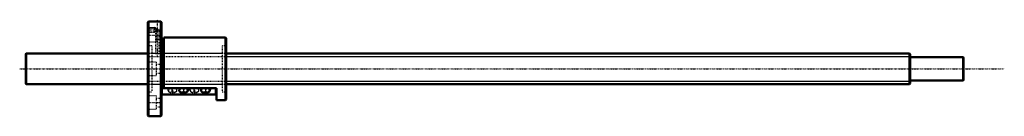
# Model space of a CAD drawing. Header units: millimetres. Extents: x -168 to 1124, y -62 to 64.
import ezdxf

# ---------------------------------------------------------------- set-up
doc = ezdxf.new("R2010")
doc.units = ezdxf.units.MM
doc.linetypes.add('Center', pattern=[1.5, 0.45, -0.5, 0.05, -0.5])
doc.linetypes.add('Dashed', pattern=[2, 1, -1])
for name, color, linetype, lineweight in [('2d ConnectionPoints', 7, 'Continuous', 50), ('AM_0', 7, 'Continuous', 50), ('AM_4', 3, 'Continuous', 25), ('AM_5', 3, 'Continuous', 25), ('AM_7', 7, 'Center', 25), ('AM_9', 6, 'Dashed', 25)]:
    doc.layers.add(name, color=color, linetype=linetype, lineweight=lineweight)

# ---------------------------------------------------------------- blocks, each defined once
blk = doc.blocks.new('1_BNF_4010_5RR_nut_0_in_BNF4010_5RRG1_1230LC5A_00__4')
at = {"layer": 'AM_0'}
for p, q in [((1, 62), (0, 61)), ((0, 61), (0, -61)), ((1, 62), (1, -62)), ((10.3, 62), (1, 62)), ((17, 62), (14.8, 62)), ((17, 62), (17, -62)), ((18, 61), (17, 62)), ((18, 61), (18, -61)), ((21, 39.4), (18, 39.4)), ((102, 41), (21, 41)), ((21, 41), (21, -25.4)), ((102, 41), (102, -41)), ((103, 40), (102, 41)), ((103, 40), (103, -40)), ((90, -25.4), (18, -25.4)), ((18.5, -33.6), (18.5, -25.4)), ((47.7, -25.4), (44.3, -25.4)), ((76.5, -25.4), (73.1, -25.4)), ((89.5, -33.6), (89.5, -25.4)), ((90, -41), (90, -25.4)), ((89.5, -33.6), (18.5, -33.6)), ((44.3, -30.9), (49.3, -30.9)), ((73.1, -30.9), (78.1, -30.9)), ((90, -41), (102, -41)), ((102, -41), (103, -40)), ((0, -61), (1, -62)), ((1, -62), (17, -62)), ((17, -62), (18, -61))]:
    blk.add_line(p, q, dxfattribs=at)
for points in [[(14.8, 62), (14.8, 62), (14.5, 62), (14, 62), (13.3, 62), (12.6, 62), (11.8, 62), (11.2, 62), (10.7, 62), (10.4, 62), (10.3, 62)], [(44.3, -25.4), (44, -25.4), (43.7, -25.5), (43.5, -25.5), (43.2, -25.6), (43, -25.7), (42.8, -25.8), (42.5, -25.9), (42.3, -26.1), (42.1, -26.2), (42, -26.4), (41.8, -26.6), (41.7, -26.8), (41.5, -27), (41.4, -27.2), (41.4, -27.4), (41.3, -27.7), (41.3, -27.9), (41.2, -28.2)], [(47.7, -25.4), (47.7, -25.6), (47.7, -25.8), (47.7, -26.1), (47.6, -26.2), (47.6, -26.3), (47.6, -26.3)], [(49.3, -30.9), (49.8, -30.8), (50.3, -30.7), (50.8, -30.5), (51.2, -30.3), (51.6, -30), (52, -29.6), (52.3, -29.2), (52.5, -28.7), (52.8, -28.1), (53, -27.5), (53.1, -26.8), (53.2, -26.1), (53.2, -25.4)], [(73.1, -25.4), (72.8, -25.4), (72.5, -25.5), (72.3, -25.5), (72, -25.6), (71.8, -25.7), (71.6, -25.8), (71.3, -25.9), (71.1, -26.1), (70.9, -26.2), (70.8, -26.4), (70.6, -26.6), (70.5, -26.8), (70.3, -27), (70.2, -27.2), (70.2, -27.4), (70.1, -27.7), (70.1, -27.9), (70, -28.2)], [(76.5, -25.4), (76.5, -25.6), (76.5, -25.8), (76.5, -26.1), (76.4, -26.2), (76.4, -26.3), (76.4, -26.3)], [(78.1, -30.9), (78.6, -30.8), (79.1, -30.7), (79.6, -30.5), (80, -30.3), (80.4, -30), (80.8, -29.6), (81.1, -29.2), (81.3, -28.7), (81.6, -28.1), (81.8, -27.5), (81.9, -26.8), (82, -26.1), (82, -25.4)], [(41.2, -28.2), (41.3, -28.4), (41.3, -28.6), (41.4, -28.9), (41.4, -29.1), (41.5, -29.3), (41.7, -29.5), (41.8, -29.7), (42, -29.9), (42.1, -30.1), (42.3, -30.2), (42.5, -30.4), (42.8, -30.5), (43, -30.6), (43.2, -30.7), (43.5, -30.8), (43.7, -30.8), (44, -30.9), (44.3, -30.9)], [(70, -28.2), (70.1, -28.4), (70.1, -28.6), (70.2, -28.9), (70.2, -29.1), (70.3, -29.3), (70.5, -29.5), (70.6, -29.7), (70.8, -29.9), (70.9, -30.1), (71.1, -30.2), (71.3, -30.4), (71.6, -30.5), (71.8, -30.6), (72, -30.7), (72.3, -30.8), (72.5, -30.8), (72.8, -30.9), (73.1, -30.9)]]:
    blk.add_lwpolyline(points, dxfattribs=at)
at = {"layer": 'AM_4'}
for p, q in [((19.3, -33.6), (19.3, -25.4)), ((88.7, -33.6), (88.7, -25.4))]:
    blk.add_line(p, q, dxfattribs=at)
for centre in [(49.3, -28.2), (78.1, -28.2)]:
    blk.add_ellipse(centre, major_axis=(0, 2.73), ratio=0.906308, start_param=0.703223, end_param=3.143879, dxfattribs=at)
at = {"layer": 'AM_5', "linetype": 'Dashed'}
for p, q in [((0, 54), (9, 54)), ((9, 48), (9, 54)), ((10, 53.5), (9, 54)), ((0, 48), (9, 48)), ((10, 48.5), (9, 48))]:
    blk.add_line(p, q, dxfattribs=at)
at = {"layer": 'AM_7'}
for p, q in [((12.6, 17.4), (12.6, 64.1)), ((-0.9, 44.2), (18.9, 44.2)), ((-0.7, 51), (15.1, 51)), ((-0.9, -44.2), (18.9, -44.2))]:
    blk.add_line(p, q, dxfattribs=at)
at = {"layer": 'AM_9'}
for p, q in [((0.5, 53.5), (0, 54)), ((11, 52.9), (0, 52.9)), ((10, 53.5), (0.5, 53.5)), ((0.5, 53.5), (0.5, 48.5)), ((10.4, 53.3), (10, 53.5)), ((10, 53.5), (10, 48.5)), ((10.3, 62), (10.3, 61.8)), ((10.3, 61.8), (14.8, 61.8)), ((10.3, 53.2), (10.3, 51.8)), ((10.3, 51.8), (14.8, 51.8)), ((10.3, 53.3), (10.5, 53.1)), ((11, 52.9), (11, 35.4)), ((14.8, 61.8), (14.8, 62)), ((14.8, 20), (14.8, 51.8)), ((0, 48), (0.5, 48.5)), ((0.5, 48.5), (10, 48.5)), ((10, 48.5), (10.4, 48.7)), ((10.3, 48.8), (10.3, 20)), ((18, 49.7), (11, 49.7)), ((0, 35.4), (11, 35.4)), ((5.4, 30), (0, 30)), ((5.4, 30), (5.4, -30)), ((11, 38.7), (18, 38.7)), ((97.6, 30), (97.6, -30)), ((103, 30), (97.6, 30)), ((10.3, 20), (5.4, 20)), ((97.6, 20), (14.8, 20)), ((11, 8.8), (0, 8.8)), ((11, 8.8), (11, -8.7)), ((18, 5.5), (11, 5.5)), ((0, -8.7), (11, -8.7)), ((11, -5.5), (18, -5.5)), ((5.4, -20), (97.6, -20)), ((34.9, -25.4), (29.9, -25.4)), ((30.5, -25.5), (30.5, -25.5)), ((49.3, -25.4), (47.7, -25.4)), ((63.7, -25.4), (58.7, -25.4)), ((59.3, -25.5), (59.3, -25.5)), ((78.1, -25.4), (76.5, -25.4)), ((0, -30), (5.4, -30)), ((11, -35.4), (0, -35.4)), ((11, -35.4), (11, -52.9)), ((18, -38.7), (11, -38.7)), ((29.9, -30.9), (34.9, -30.9)), ((58.7, -30.9), (63.7, -30.9)), ((97.6, -30), (103, -30)), ((11, -49.7), (18, -49.7)), ((0, -52.9), (11, -52.9))]:
    blk.add_line(p, q, dxfattribs=at)
for points in [[(11.1, 51.8), (10.9, 52.3), (10.6, 52.9), (10.4, 53.2), (10.4, 53.3), (10.3, 53.3)], [(10.3, 48.7), (10.4, 48.7), (10.4, 48.8), (10.6, 49.1), (10.8, 49.6), (11.1, 50.2), (11.2, 50.9), (11.2, 51.6), (11.1, 51.8)], [(10.3, 20), (10.5, 20), (10.8, 20), (11.4, 19.9), (12.1, 19.9), (12.9, 19.9), (13.6, 19.9), (14.2, 19.9), (14.6, 20), (14.8, 20), (14.8, 20)], [(26, -25.4), (26, -25.8), (26.1, -26.5), (26.2, -27.1), (26.3, -27.8), (26.6, -28.4), (26.8, -29), (27.2, -29.5), (27.5, -29.9), (27.9, -30.2), (28.3, -30.5), (28.8, -30.7), (29.3, -30.8), (29.8, -30.9), (29.9, -30.9)], [(29.9, -25.4), (30.3, -25.5), (30.5, -25.5)], [(31.6, -26.3), (31.6, -26.3), (31.6, -26.2), (31.5, -26.1), (31.5, -25.8), (31.5, -25.6), (31.5, -25.4)], [(31.9, -28.2), (31.9, -27.9), (32, -27.7), (32, -27.4), (32.1, -27.2), (32.2, -27), (32.3, -26.8), (32.5, -26.6), (32.6, -26.4), (32.8, -26.2), (33, -26.1), (33.2, -25.9), (33.4, -25.8), (33.7, -25.7), (33.9, -25.6), (34.2, -25.5), (34.4, -25.5), (34.7, -25.4), (34.9, -25.4)], [(34.9, -25.4), (35.2, -25.4), (35.5, -25.5), (35.7, -25.5), (36, -25.6), (36.2, -25.7), (36.4, -25.8), (36.7, -25.9), (36.9, -26.1), (37.1, -26.2), (37.2, -26.4), (37.4, -26.6), (37.5, -26.8), (37.7, -27), (37.8, -27.2), (37.8, -27.4), (37.9, -27.7), (37.9, -27.9), (38, -28.2), (37.9, -28.4), (37.9, -28.6), (37.8, -28.9), (37.8, -29.1), (37.7, -29.3), (37.5, -29.5), (37.4, -29.7), (37.2, -29.9), (37.1, -30.1), (36.9, -30.2), (36.7, -30.4), (36.4, -30.5), (36.2, -30.6), (36, -30.7), (35.7, -30.8), (35.5, -30.8), (35.2, -30.9), (34.9, -30.9)], [(44.3, -30.9), (44.5, -30.9), (44.8, -30.8), (45, -30.8), (45.3, -30.7), (45.5, -30.6), (45.8, -30.5), (46, -30.4), (46.2, -30.2), (46.4, -30.1), (46.6, -29.9), (46.7, -29.7), (46.9, -29.5), (47, -29.3), (47.1, -29.1), (47.2, -28.9), (47.2, -28.6), (47.3, -28.4), (47.3, -28.2), (47.3, -27.9), (47.2, -27.7), (47.2, -27.4), (47.1, -27.2), (47, -27), (46.9, -26.8), (46.7, -26.6), (46.6, -26.4), (46.4, -26.2), (46.2, -26.1), (46, -25.9), (45.8, -25.8), (45.5, -25.7), (45.3, -25.6), (45, -25.5), (44.8, -25.5), (44.5, -25.4), (44.3, -25.4)], [(47.6, -26.3), (47.6, -26.3), (47.7, -26.2), (47.8, -26.1), (48, -25.9), (48.2, -25.7), (48.6, -25.5)], [(48.6, -25.5), (48.6, -25.5), (49, -25.4)], [(49, -25.4), (49, -25.4), (49.3, -25.4)], [(54.8, -25.4), (54.8, -25.8), (54.9, -26.5), (55, -27.1), (55.1, -27.8), (55.4, -28.4), (55.6, -29), (56, -29.5), (56.3, -29.9), (56.7, -30.2), (57.1, -30.5), (57.6, -30.7), (58.1, -30.8), (58.6, -30.9), (58.7, -30.9)], [(58.7, -25.4), (59.1, -25.5), (59.3, -25.5)], [(60.4, -26.3), (60.4, -26.3), (60.4, -26.2), (60.3, -26.1), (60.3, -25.8), (60.3, -25.6), (60.3, -25.4)], [(60.7, -28.2), (60.7, -27.9), (60.8, -27.7), (60.8, -27.4), (60.9, -27.2), (61, -27), (61.1, -26.8), (61.3, -26.6), (61.4, -26.4), (61.6, -26.2), (61.8, -26.1), (62, -25.9), (62.2, -25.8), (62.5, -25.7), (62.7, -25.6), (63, -25.5), (63.2, -25.5), (63.5, -25.4), (63.7, -25.4)], [(63.7, -25.4), (64, -25.4), (64.3, -25.5), (64.5, -25.5), (64.8, -25.6), (65, -25.7), (65.2, -25.8), (65.5, -25.9), (65.7, -26.1), (65.9, -26.2), (66, -26.4), (66.2, -26.6), (66.3, -26.8), (66.5, -27), (66.6, -27.2), (66.6, -27.4), (66.7, -27.7), (66.7, -27.9), (66.8, -28.2), (66.7, -28.4), (66.7, -28.6), (66.6, -28.9), (66.6, -29.1), (66.5, -29.3), (66.3, -29.5), (66.2, -29.7), (66, -29.9), (65.9, -30.1), (65.7, -30.2), (65.5, -30.4), (65.2, -30.5), (65, -30.6), (64.8, -30.7), (64.5, -30.8), (64.3, -30.8), (64, -30.9), (63.7, -30.9)], [(73.1, -30.9), (73.3, -30.9), (73.6, -30.8), (73.8, -30.8), (74.1, -30.7), (74.3, -30.6), (74.6, -30.5), (74.8, -30.4), (75, -30.2), (75.2, -30.1), (75.4, -29.9), (75.5, -29.7), (75.7, -29.5), (75.8, -29.3), (75.9, -29.1), (76, -28.9), (76, -28.6), (76.1, -28.4), (76.1, -28.2), (76.1, -27.9), (76, -27.7), (76, -27.4), (75.9, -27.2), (75.8, -27), (75.7, -26.8), (75.5, -26.6), (75.4, -26.4), (75.2, -26.2), (75, -26.1), (74.8, -25.9), (74.6, -25.8), (74.3, -25.7), (74.1, -25.6), (73.8, -25.5), (73.6, -25.5), (73.3, -25.4), (73.1, -25.4)], [(76.4, -26.3), (76.4, -26.3), (76.5, -26.2), (76.6, -26.1), (76.8, -25.9), (77, -25.7), (77.4, -25.5)], [(77.4, -25.5), (77.4, -25.5), (77.8, -25.4)], [(77.8, -25.4), (77.8, -25.4), (78.1, -25.4)], [(31.2, -25.9), (31.3, -25.9), (31.4, -26.1), (31.5, -26.2), (31.6, -26.3), (31.6, -26.3)], [(34.9, -30.9), (34.7, -30.9), (34.4, -30.8), (34.2, -30.8), (33.9, -30.7), (33.7, -30.6), (33.4, -30.5), (33.2, -30.4), (33, -30.2), (32.8, -30.1), (32.6, -29.9), (32.5, -29.7), (32.3, -29.5), (32.2, -29.3), (32.1, -29.1), (32, -28.9), (32, -28.6), (31.9, -28.4), (31.9, -28.2)], [(60, -25.9), (60.1, -25.9), (60.2, -26.1), (60.3, -26.2), (60.4, -26.3), (60.4, -26.3)], [(63.7, -30.9), (63.5, -30.9), (63.2, -30.8), (63, -30.8), (62.7, -30.7), (62.5, -30.6), (62.2, -30.5), (62, -30.4), (61.8, -30.2), (61.6, -30.1), (61.4, -29.9), (61.3, -29.7), (61.1, -29.5), (61, -29.3), (60.9, -29.1), (60.8, -28.9), (60.8, -28.6), (60.7, -28.4), (60.7, -28.2)]]:
    blk.add_lwpolyline(points, dxfattribs=at)
for centre in [(29.9, -28.2), (58.7, -28.2)]:
    blk.add_ellipse(centre, major_axis=(0, 2.73), ratio=0.906308, dxfattribs=at)
for centre, start_param, end_param in [((49.3, -28.2), 3.19943, 6.766372), ((78.1, -28.2), 3.19943, 6.766372), ((49.3, -28.2), 3.143879, 3.175427), ((78.1, -28.2), 3.143879, 3.175427)]:
    blk.add_ellipse(centre, major_axis=(0, 2.73), ratio=0.906308, start_param=start_param, end_param=end_param, dxfattribs=at)
blk = doc.blocks.new('2_BNF4010_5RRG1_1230LC5A_00__shaft_0_in_BNF4010_5RRG1_1230LC5A_00__4')
at = {"layer": 'AM_0'}
for p, q in [((-159.5, 20), (-160, 19.5)), ((-160, 19.5), (-160, -19.5)), ((-159.5, 20), (-159.5, -20)), ((0, 20), (-159.5, 20)), ((999, 20), (103, 20)), ((1000, 19), (999, 20)), ((999, 20), (999, -20)), ((1000, 19), (1000, -19)), ((1069.5, 15.15), (1000, 15.15)), ((1069.5, 15.15), (1069.5, -15.15)), ((1070, 14.65), (1069.5, 15.15)), ((1070, 14.65), (1070, -14.65)), ((-160, -19.5), (-159.5, -20)), ((-159.5, -20), (0, -20)), ((103, -20), (999, -20)), ((999, -20), (1000, -19)), ((1000, -15.15), (1069.5, -15.15)), ((1069.5, -15.15), (1070, -14.65))]:
    blk.add_line(p, q, dxfattribs=at)
at = {"layer": 'AM_5', "linetype": 'Dashed'}
for p, q in [((0, 16), (103, 16)), ((0, -16), (103, -16))]:
    blk.add_line(p, q, dxfattribs=at)
at = {"layer": 'AM_5'}
for p, q in [((103, 16), (1000, 16)), ((103, -16), (1000, -16))]:
    blk.add_line(p, q, dxfattribs=at)
at = {"layer": 'AM_7'}
blk.add_line((-168, 0), (1123.5, 0), dxfattribs=at)
at = {"layer": 'AM_9'}
for p, q in [((103, 20), (0, 20)), ((0, -20), (103, -20))]:
    blk.add_line(p, q, dxfattribs=at)

msp = doc.modelspace()

# ---------------------------------------------------------------- linework, layer by layer
at = {"layer": '2d ConnectionPoints'}
msp.add_point((0, 0), dxfattribs=at)
msp.add_point((0, 0), dxfattribs=at)

# ---------------------------------------------------------------- block references
for name in ['1_BNF_4010_5RR_nut_0_in_BNF4010_5RRG1_1230LC5A_00__4', '2_BNF4010_5RRG1_1230LC5A_00__shaft_0_in_BNF4010_5RRG1_1230LC5A_00__4']:
    msp.add_blockref(name, (0, 0))

doc.saveas('drawing.dxf')
